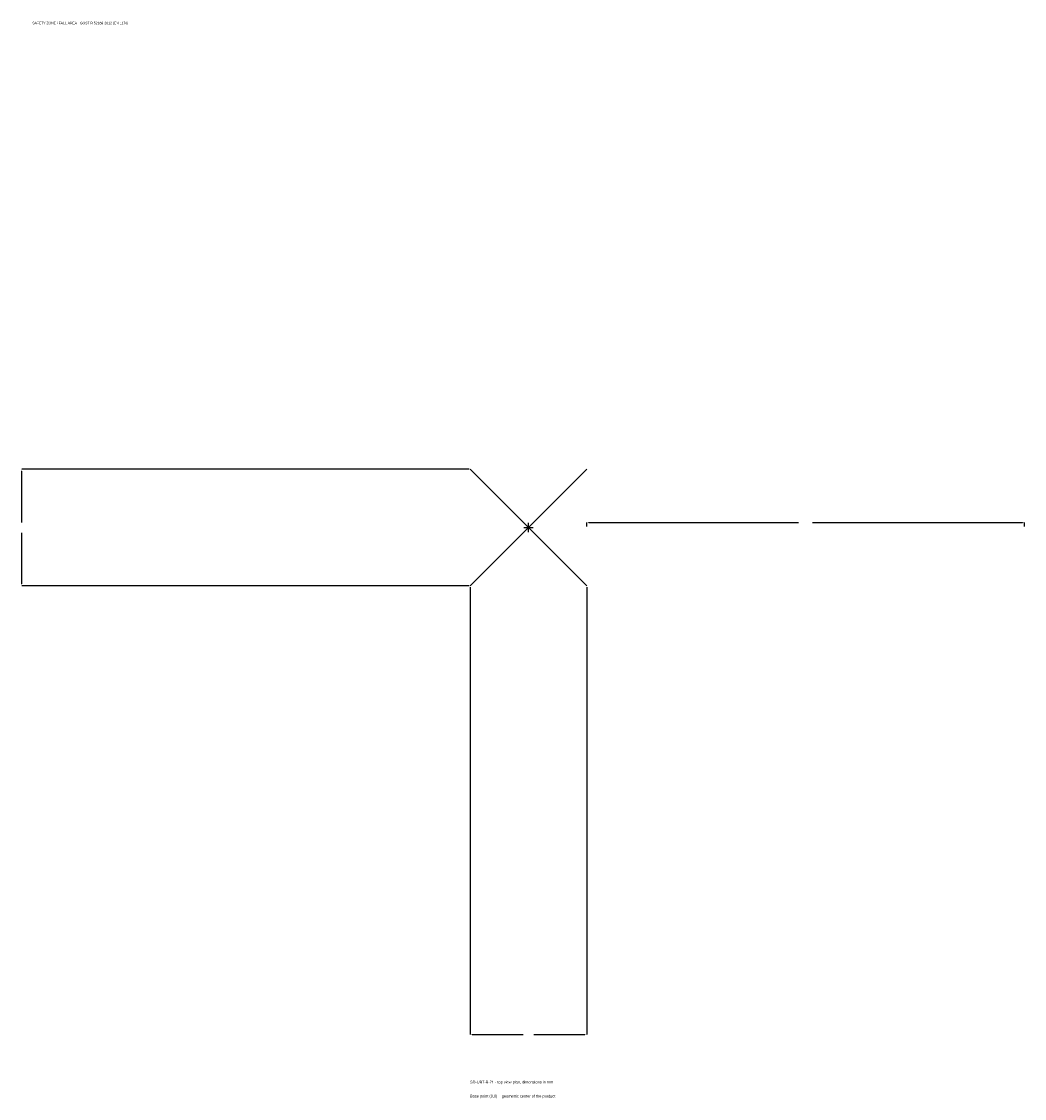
# Model space of a CAD drawing. Extents: x -1737 to 1700, y -1955 to 1733.
import ezdxf

# ---------------------------------------------------------------- set-up
doc = ezdxf.new("R2010")
doc.units = 0
for name, color, linetype in [('GP_MAF_zona_bezopasnosti', 1, 'Continuous'), ('ZSK_DANNYE', 3, 'Continuous'), ('ZSK_KONTUR', 7, 'Continuous'), ('ZSK_RAZMERY', 8, 'Continuous')]:
    doc.layers.add(name, color=color, linetype=linetype)
doc.dimstyles.new('ORION', dxfattribs={"dimtxt": 12, "dimasz": 7.2, "dimexe": 1.25, "dimexo": 3.6, "dimtad": 1, "dimcen": 2.5, "dimazin": 3, "dimtfac": 1, "dimtmove": 0, "dimatfit": 3})

# ---------------------------------------------------------------- blocks, each defined once
blk = doc.blocks.new('_CLOSEDFILLED')
at = {"color": 0, "linetype": 'BYBLOCK'}
blk.add_solid([(-1, 0.16), (0, 0), (-1, -0.16)], dxfattribs=at)
blk = doc.blocks.new('*D1')
for p, q in [((-200, -203.6), (-200, -1736)), ((200, -203.6), (200, -1736)), ((-192.8, -1736), (-18, -1736)), ((18, -1736), (192.8, -1736))]:
    blk.add_line(p, q)
at = {"layer": 'Defpoints'}
for p in [(-200, -200), (200, -200), (-200, -1736)]:
    blk.add_point(p, dxfattribs=at)
at = {"layer": 'ZSK_RAZMERY', "xscale": 7.199999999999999, "yscale": 7.199999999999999, "rotation": 180}
blk.add_blockref('_CLOSEDFILLED', (-200, -1736), dxfattribs=at)
at = {"layer": 'ZSK_RAZMERY', "xscale": 7.199999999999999, "yscale": 7.199999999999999}
blk.add_blockref('_CLOSEDFILLED', (200, -1736), dxfattribs=at)
blk = doc.blocks.new('*D2')
for p, q in [((-203.6, 200), (-1736, 200)), ((-1736, 18), (-1736, 192.8)), ((-1736, -192.8), (-1736, -18)), ((-203.6, -200), (-1736, -200))]:
    blk.add_line(p, q)
at = {"layer": 'Defpoints'}
for p in [(-200, 200), (-1736, -200), (-200, -200)]:
    blk.add_point(p, dxfattribs=at)
at = {"layer": 'ZSK_RAZMERY', "xscale": 7.199999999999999, "yscale": 7.199999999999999}
for p, rotation in [((-1736, 200), 90), ((-1736, -200), 270)]:
    blk.add_blockref('_CLOSEDFILLED', p, dxfattribs=dict(at, rotation=rotation))
blk = doc.blocks.new('*D3')
for p, q in [((200, 3.6), (200, 18)), ((207.2, 18), (926, 18)), ((974, 18), (1692.8, 18)), ((1700, 3.6), (1700, 18))]:
    blk.add_line(p, q)
at = {"layer": 'Defpoints'}
for p in [(200, 18), (200, 0), (1700, 0)]:
    blk.add_point(p, dxfattribs=at)
at = {"layer": 'ZSK_RAZMERY', "xscale": 7.199999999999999, "yscale": 7.199999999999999, "rotation": 180}
blk.add_blockref('_CLOSEDFILLED', (200, 18), dxfattribs=at)
at = {"layer": 'ZSK_RAZMERY', "xscale": 7.199999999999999, "yscale": 7.199999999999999}
blk.add_blockref('_CLOSEDFILLED', (1700, 18), dxfattribs=at)
blk = doc.blocks.new('B1')
at = {"layer": 'ZSK_KONTUR'}
for p, q in [((-200, -200), (200, 200)), ((-200, 200), (200, -200))]:
    blk.add_line(p, q, dxfattribs=at)
at = {"layer": 'ZSK_RAZMERY'}
for p, q in [((-16, 0), (16, 0)), ((0, -16), (0, 16))]:
    blk.add_line(p, q, dxfattribs=at)
at = {"layer": 'GP_MAF_zona_bezopasnosti', "color": 1}
blk.add_text('SAFETY ZONE / FALL AREA - GOST R 52169-2012 (EN 1176)', height=8.4, dxfattribs=at).set_placement((-1700, 1724))
at = {"layer": 'ZSK_RAZMERY'}
dim = blk.add_linear_dim(base=(-1736, -200), p1=(-200, -200), p2=(-200, 200), angle=90, dimstyle='ORION', dxfattribs=at)
dim.commit()
dim.dimension.update_dxf_attribs({"geometry": '*D2', "text_midpoint": (-1736, 0)})
for base, p1, p2, picture, middle in [((200, 18), (200, 0), (1700, 0), '*D3', (950, 18)), ((-200, -1736), (-200, -200), (200, -200), '*D1', (0, -1736))]:
    dim = blk.add_linear_dim(base=base, p1=p1, p2=p2, dimstyle='ORION', dxfattribs=at)
    dim.commit()
    dim.dimension.update_dxf_attribs({"geometry": picture, "text_midpoint": middle})

msp = doc.modelspace()

# ---------------------------------------------------------------- block references
msp.add_blockref('B1', (0, 0))

# ---------------------------------------------------------------- texts
at = {"layer": 'ZSK_DANNYE', "color": 3}
msp.add_text('SD-UBT-B-21 - top view plan, dimensions in mm', height=9.6, dxfattribs=at).set_placement((-200, -1904))
at = {"layer": 'ZSK_DANNYE', "color": 7}
msp.add_text('Base point (0,0) = geometric center of the product', height=9.6, dxfattribs=at).set_placement((-200, -1952))

doc.saveas('drawing.dxf')
